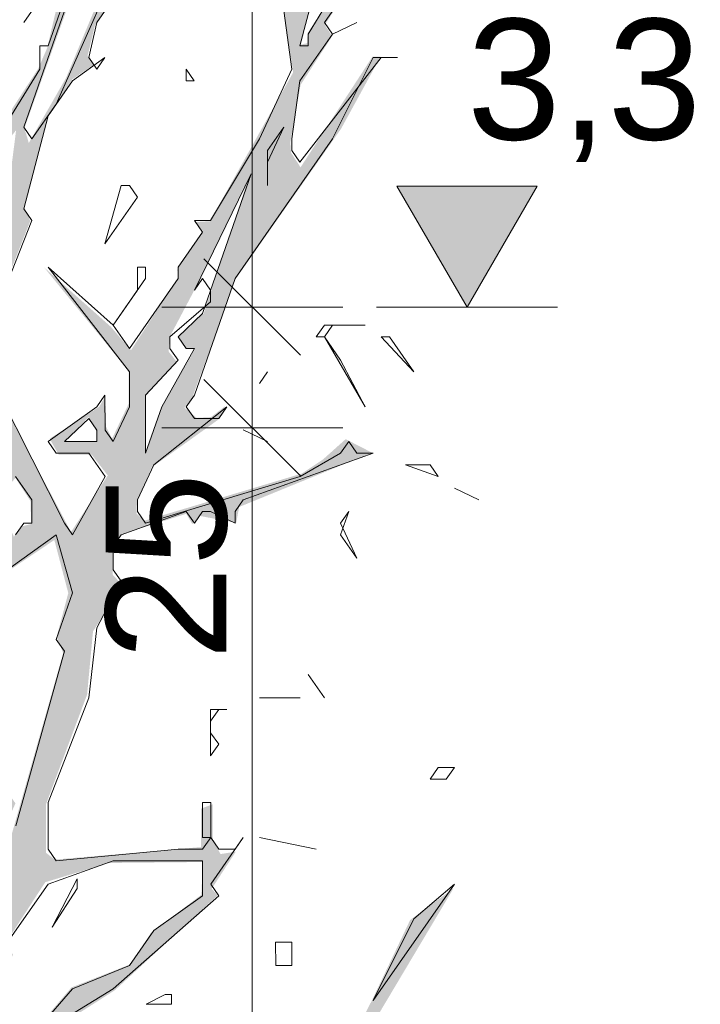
# Model space of a CAD drawing. Header units: metres. Extents: x -69 to 133, y -8 to 26.
# Tile 34 of 103: x -46.14 to -44.73, y 1.91 to 3.95. Entities that reach past the tile are written whole.
import ezdxf

# ---------------------------------------------------------------- set-up
doc = ezdxf.new("R2010")
doc.units = ezdxf.units.M
doc.header["$MEASUREMENT"] = 0
for name, color, linetype in [('60 Pflanzen außen', 7, 'Continuous'), ('70 PV-Anlage', 7, 'Continuous'), ('94 Genehmigungsplanung Bemaßung', 7, 'Continuous')]:
    doc.layers.add(name, color=color, linetype=linetype)
doc.styles.add('ERSTELLTER_STIL_2', font='arial.ttf')
doc.dimstyles.new('ERSTELLTER_STIL__1', dxfattribs={"dimtxt": 0.25, "dimasz": 0.19, "dimexe": 0.18, "dimexo": 0.1, "dimgap": 0, "dimtad": 1, "dimzin": 0, "dimdsep": 46, "dimtxsty": 'ERSTELLTER_STIL_2', "dimblk": 'ARROWHEAD_6', "dimblk1": 'ARROWHEAD_6', "dimblk2": 'ARROWHEAD_6', "dimcen": 0.09, "dimclrd": 7, "dimclre": 7, "dimclrt": 7, "dimazin": 0, "dimtfac": 1, "dimtdec": 4, "dimtmove": 0, "dimatfit": 3, "dimfxl": 1, "dimtolj": 1, "dimtzin": 0, "dimarcsym": 0})

# ---------------------------------------------------------------- blocks, each defined once
blk = doc.blocks.new('Laubbäume 27[4]_2', base_point=(-46.4243, -0.1366))
at = {"layer": '60 Pflanzen außen', "linetype": 'Continuous', "lineweight": 0, "true_color": 0xffffff}
h = blk.add_hatch(color=7, dxfattribs=at)
h.paths.add_polyline_path([(-47.5045, 1.7834), (-47.0443, 1.6418), (-46.9128, 1.5812), (-46.5788, 1.3142), (-46.53, 1.308), (-46.46, 1.2334), (-46.4106, 1.1574), (-46.3662, 1.0442), (-46.3103, 0.6306), (-46.3796, -0.1111), (-46.3301, -0.0876), (-46.3126, -0.1144), (-46.2967, -0.0899), (-46.2628, -0.0899), (-46.2298, -0.1337), (-46.212, -0.113), (-46.1747, -0.113), (-46.1613, -0.1365), (-46.1613, -0.0405), (-46.195, 0.3452), (-46.1772, 0.3725), (-46.1961, 0.6796), (-46.2126, 0.751), (-46.2023, 0.9471), (-46.195, 0.9989), (-46.1981, 1.0214), (-46.1981, 1.0685), (-46.1467, 1.1889), (-46.1373, 1.1797), (-46.0639, 1.2926), (-45.7939, 1.3823), (-45.7424, 1.4552), (-45.7082, 1.4556), (-45.7247, 1.4765), (-45.7059, 1.5029), (-45.4006, 1.7244), (-45.4904, 1.6728), (-45.5041, 1.6986), (-45.2378, 2.1458), (-45.3276, 2.0802), (-45.4067, 1.914), (-45.5391, 1.6541), (-45.6425, 1.5698), (-45.8449, 1.3801), (-45.9773, 1.3357), (-45.9941, 1.3497), (-45.8251, 1.5745), (-46.0641, 1.3146), (-46.0793, 1.3333), (-46.0793, 1.3567), (-46.0138, 1.4972), (-45.9294, 1.6271), (-45.9515, 1.6307), (-46.0757, 1.4394), (-46.1273, 1.6014), (-46.1273, 1.4984), (-46.0823, 1.4293), (-46.112, 1.3836), (-46.1511, 1.3829), (-46.2303, 1.4813), (-46.1985, 1.5301), (-46.1943, 1.5794), (-46.1268, 1.6833), (-46.1176, 1.7086), (-46.1271, 1.7225), (-46.1271, 1.771), (-46.1135, 1.7919), (-46.0926, 1.7914), (-46.0765, 1.7665), (-46.0765, 1.8309), (-46.0611, 1.8569), (-45.9392, 1.9348), (-45.7264, 2.1313), (-45.7389, 2.1448), (-45.6889, 2.2217), (-45.7206, 2.2167), (-45.7366, 2.2475), (-45.7367, 2.32), (-45.761, 2.3107), (-45.761, 2.2498), (-45.761, 2.2311), (-46.0638, 2.2053), (-46.0821, 2.2193), (-46.0821, 2.32), (-45.9969, 2.5471), (-45.9847, 2.6782), (-45.9231, 2.7731), (-45.9437, 2.7953), (-45.9437, 2.8515), (-45.9239, 2.8796), (-45.7915, 2.9217), (-45.7793, 2.9007), (-45.7626, 2.9171), (-45.688, 2.903), (-45.6819, 2.9358), (-45.4065, 3.0482), (-45.4613, 3.0763), (-45.5084, 3.0341), (-45.5522, 3.005), (-45.8777, 2.9074), (-45.8946, 2.922), (-45.8935, 2.9497), (-45.8629, 3.018), (-45.7245, 3.1172), (-45.7107, 3.1448), (-45.7403, 3.122), (-45.7699, 3.1204), (-45.7953, 3.1416), (-45.779, 3.1626), (-45.6894, 3.4077), (-45.471, 3.719), (-45.3889, 3.8689), (-45.4056, 3.8689), (-45.5547, 3.6394), (-45.5745, 3.6698), (-45.576, 3.6909), (-45.5547, 3.8103), (-45.4893, 3.911), (-45.5045, 3.9344), (-45.4201, 4.0644), (-45.2519, 4.2224), (-45.2185, 4.2809), (-45.2945, 4.2247), (-45.3379, 4.158), (-45.3554, 4.1803), (-45.3554, 4.2247), (-45.3083, 4.3301), (-45.3174, 4.3418), (-45.3326, 4.4823), (-45.3296, 4.5151), (-45.3387, 4.5221), (-45.3554, 4.4425), (-45.4604, 4.2809), (-45.4559, 4.2224), (-45.519, 4.1252), (-45.5365, 4.1615), (-45.5533, 4.2294), (-45.5738, 4.2555), (-45.5992, 4.3511), (-45.5878, 4.3707), (-45.6284, 4.4331), (-45.622, 4.3882), (-45.6537, 4.2985), (-45.622, 4.2965), (-45.5878, 4.2438), (-45.5396, 4.1404), (-45.5243, 4.0604), (-45.5573, 3.9883), (-45.6017, 4.0136), (-45.6258, 4.1346), (-45.6423, 4.1541), (-45.6207, 4.0487), (-45.589, 3.9609), (-45.57, 3.8361), (-45.7424, 3.5278), (-45.7741, 3.5258), (-45.7576, 3.5083), (-45.8102, 3.4273), (-45.8071, 3.4127), (-45.906, 3.2605), (-45.9478, 3.3092), (-46.0861, 3.4322), (-45.911, 3.2176), (-45.911, 3.1493), (-45.9453, 3.0771), (-45.958, 3.1024), (-45.9592, 3.1649), (-45.9719, 3.1434), (-46.0746, 3.0771), (-46.0556, 3.0439), (-45.9871, 3.0439), (-45.9541, 3.001), (-46.0302, 2.8839), (-46.1799, 3.1668), (-46.1659, 3.1883), (-46.2008, 3.2419), (-46.1801, 3.3621), (-46.1146, 3.5283), (-46.1268, 3.5541), (-46.0781, 3.7437), (-46.0272, 3.8222), (-45.9838, 3.8514), (-45.996, 3.8702), (-45.9807, 3.9334), (-45.8643, 4.1125), (-45.8773, 4.1535), (-45.9503, 4.0411), (-46.0401, 3.8257), (-46.1177, 3.6899), (-46.1268, 3.7203), (-46.0325, 3.9849), (-46.023, 4.0309), (-45.981, 4.2556), (-45.9793, 4.299), (-45.9978, 4.5429), (-46.0137, 4.5388), (-46.0136, 4.4385), (-46.0092, 4.3965), (-45.9934, 4.3179), (-45.9934, 4.2678), (-45.9934, 4.2055), (-46.0392, 4.0592), (-46.0797, 3.8866), (-46.0979, 3.8444), (-46.2333, 3.636), (-46.3125, 3.7226), (-46.2988, 3.8303), (-46.3429, 3.7624), (-46.3612, 3.8655), (-46.3795, 3.8701), (-46.3825, 3.7905), (-46.247, 3.6079), (-46.2638, 3.5751), (-46.3307, 3.5541), (-46.3642, 3.5939), (-46.4312, 3.6711), (-46.4145, 3.8654), (-46.4312, 3.9357), (-46.3993, 4.0598), (-46.4175, 4.0855), (-46.3825, 4.1347), (-46.3825, 4.1487), (-46.3795, 4.2283), (-46.3293, 4.4203), (-46.3126, 4.5655), (-46.3643, 4.3454), (-46.3886, 4.2752), (-46.3962, 4.2003), (-46.4327, 4.0855), (-46.4495, 4.1066), (-46.451, 4.1628), (-46.48, 4.3852), (-46.4632, 4.418), (-46.5013, 4.4227), (-46.518, 4.4484), (-46.5013, 4.4671), (-46.4526, 4.631), (-46.4632, 4.6591), (-46.4176, 4.919), (-46.3476, 5.0923), (-46.3879, 5.0302), (-46.4481, 5.0899), (-46.4496, 5.1344), (-46.4309, 5.1825), (-46.4594, 5.3005), (-46.4594, 5.459), (-46.4595, 5.6849), (-46.4836, 5.604), (-46.4836, 5.4152), (-46.4835, 5.2769), (-46.48, 5.097), (-46.4496, 4.9939), (-46.4465, 4.9214), (-46.4447, 4.8808), (-46.4815, 4.7071), (-46.4663, 4.6349), (-46.4992, 4.5842), (-46.5183, 4.6096), (-46.5119, 4.6701), (-46.5335, 4.6388), (-46.6185, 4.8339), (-46.5335, 4.6115), (-46.5665, 4.5666), (-46.6121, 4.6388), (-46.5829, 4.5686), (-46.7047, 4.4262), (-46.7377, 4.4769), (-46.7516, 4.471), (-46.7516, 4.4125), (-46.7732, 4.4008), (-46.8531, 4.4983), (-46.8683, 4.5666), (-46.8556, 4.5842), (-46.867, 4.6056), (-46.9025, 4.6154), (-46.9739, 4.7474), (-47.0056, 4.9458), (-46.9834, 4.9718), (-46.9549, 4.9702), (-47.0077, 5.0254), (-47.012, 5.0758), (-47.0225, 5.0596), (-47.0225, 5.0157), (-47.0194, 4.975), (-46.9823, 4.7393), (-46.9665, 4.697), (-46.9485, 4.6862), (-46.8226, 4.43), (-46.6869, 4.274), (-46.7059, 4.2506), (-46.7211, 4.2584), (-46.7681, 4.3305), (-46.7884, 4.3013), (-46.8087, 4.3013), (-46.8721, 4.3988), (-47.0002, 4.5432), (-47.094, 4.6622), (-47.0864, 4.6329), (-46.8733, 4.3735), (-46.8784, 4.3559), (-47.0344, 4.4983), (-46.9088, 4.35), (-46.8581, 4.35), (-46.7186, 4.155), (-46.7335, 4.1346), (-46.752, 4.1319), (-46.7172, 4.0784), (-46.685, 3.8934), (-46.7017, 3.865), (-46.7506, 3.9401), (-46.8136, 3.9639), (-47.0188, 4.0587), (-47.0056, 4.0329), (-47.0355, 4.0126), (-47.0241, 4.0085), (-46.9871, 4.0343), (-46.9704, 4.0099), (-46.7511, 3.9137), (-46.6647, 3.8148), (-46.6859, 3.7959), (-46.6484, 3.7383), (-46.5994, 3.504), (-46.499, 3.3645), (-46.4989, 3.3116), (-46.5104, 3.294), (-46.6848, 3.4566), (-46.683, 3.4322), (-46.6601, 3.4038), (-46.4813, 3.2629), (-46.4984, 3.2359), (-46.5137, 3.2405), (-46.5639, 3.2686), (-46.85, 3.5027), (-46.8698, 3.5893), (-46.885, 3.5589), (-46.9885, 3.6502), (-47.0083, 3.6362), (-47.0189, 3.6479), (-47.0433, 3.6502), (-47.1422, 3.7017), (-47.162, 3.8141), (-47.1727, 3.896), (-47.197, 3.8913), (-47.1848, 3.8117), (-47.1635, 3.7368), (-47.1725, 3.723), (-47.057, 3.6268), (-46.9581, 3.6081), (-46.9322, 3.5706), (-46.9444, 3.5566), (-46.9185, 3.5566), (-46.8523, 3.4547), (-46.5639, 3.2429), (-46.5152, 3.1258), (-46.5517, 3.0696), (-46.6369, 3.0954), (-46.6628, 3.0298), (-46.6293, 3.0275), (-46.6354, 3.0462), (-46.6232, 3.0743), (-46.5532, 3.0462), (-46.4954, 3.0649), (-46.3972, 2.9495), (-46.415, 2.8832), (-46.4492, 2.8305), (-46.4188, 2.7837), (-46.4302, 2.7525), (-46.3997, 2.7056), (-46.3972, 2.6881), (-46.4149, 2.6666), (-46.4644, 2.6666), (-46.5862, 2.7642), (-46.6128, 2.7836), (-46.589, 2.8202), (-46.5467, 2.8012), (-46.5053, 2.808), (-46.5027, 2.827), (-46.6057, 2.8256), (-46.6445, 2.7904), (-46.722, 2.8839), (-46.8347, 2.9543), (-46.7414, 2.8771), (-46.7026, 2.8283), (-46.7211, 2.8039), (-46.862, 2.873), (-46.8065, 2.8324), (-46.6857, 2.731), (-46.6494, 2.7271), (-46.4695, 2.5476), (-46.368, 2.3915), (-46.3819, 2.3701), (-46.4435, 2.4335), (-46.7569, 2.629), (-46.7722, 2.5987), (-46.8095, 2.6021), (-46.9432, 2.9156), (-47.1185, 3.0336), (-47.2237, 3.0336), (-47.1317, 3.0066), (-46.9563, 2.9021), (-46.8226, 2.5818), (-46.6977, 2.5549), (-46.3959, 2.372), (-46.3483, 2.2989), (-46.3659, 2.265), (-46.4685, 2.2649), (-46.642, 2.3782), (-46.7499, 2.3984), (-46.8195, 2.5056), (-46.8287, 2.4672), (-46.7314, 2.358), (-46.6184, 2.3297), (-46.4869, 2.2326), (-46.5079, 2.1678), (-46.6052, 2.1031), (-46.6657, 2.1031), (-46.6604, 2.0667), (-46.6052, 2.0748), (-46.4527, 2.1881), (-46.4264, 2.1598), (-46.3869, 2.0263), (-46.3028, 1.9898), (-46.2975, 1.9008), (-46.3974, 1.7956), (-46.5263, 1.828), (-46.6683, 1.828), (-46.7472, 1.8846), (-46.8576, 1.8482), (-46.7682, 1.8239), (-46.7051, 1.8158), (-46.542, 1.7794), (-46.4237, 1.7795), (-46.3948, 1.7269), (-46.4579, 1.5569), (-46.4518, 1.4835), (-46.4948, 1.3871), (-46.7287, 1.5165), (-46.8747, 1.741), (-47.0075, 1.8158), (-47.1074, 1.9089), (-47.1784, 1.921), (-47.2626, 2.0059), (-47.4072, 2.0868), (-47.3994, 2.0423), (-47.2573, 1.9695), (-47.21, 1.9048), (-47.089, 1.8603), (-47.0522, 1.8158), (-46.8392, 1.6459), (-46.8523, 1.6135), (-46.9996, 1.6621), (-47.0627, 1.6702), (-47.4993, 1.8198)])
h.paths.add_polyline_path([(-46.7207, 4.2039), (-46.6668, 4.1639), (-46.6205, 4.0927), (-46.5704, 3.9981), (-46.5001, 3.8898), (-46.5, 3.8001), (-46.5178, 3.7591), (-46.585, 3.7649), (-46.6345, 3.7649), (-46.6345, 3.8371), (-46.67, 3.8917), (-46.67, 3.962), (-46.6801, 3.9873), (-46.6675, 4.0049)], flags=0)
h.paths.add_polyline_path([(-46.6561, 4.2293), (-46.6878, 4.3424), (-46.6789, 4.4205), (-46.5724, 4.5161), (-46.5331, 4.3678), (-46.5293, 4.3229), (-46.5153, 4.2976), (-46.5343, 4.2605), (-46.5013, 4.1512), (-46.4817, 3.961)], flags=0)
h.paths.add_polyline_path([(-46.6846, 2.7538), (-46.6635, 2.7765), (-46.6096, 2.7766), (-46.5501, 2.7087), (-46.5018, 2.6344), (-46.5189, 2.6178), (-46.6478, 2.7282), (-46.6496, 2.729)], flags=0)
h.paths.add_polyline_path([(-46.5629, 3.6945), (-46.5172, 3.6692), (-46.4186, 3.3602), (-46.446, 3.3349), (-46.4496, 3.2843), (-46.4642, 3.2843), (-46.4679, 3.3658), (-46.4971, 3.422)], flags=0)
h.paths.add_polyline_path([(-46.4454, 2.5331), (-46.4698, 2.6127), (-46.3998, 2.6267), (-46.3511, 2.4769), (-46.348, 2.4254), (-46.4226, 2.5401)], flags=0)
h.paths.add_polyline_path([(-46.4043, 2.224), (-46.3511, 2.2498), (-46.3206, 2.1538), (-46.3328, 2.0555), (-46.3967, 2.1889)], flags=0)
h.paths.add_polyline_path([(-46.3629, 3.2631), (-46.3464, 3.4558), (-46.2962, 3.3173), (-46.2792, 3.3336), (-46.2474, 3.2637), (-46.2635, 3.2389), (-46.2635, 3.2154), (-46.3111, 3.2396), (-46.3489, 3.2448)], flags=0)
h.paths.add_polyline_path([(-46.3366, 3.1189), (-46.3128, 3.147), (-46.3275, 3.1638), (-46.3183, 3.2032), (-46.2717, 3.1006), (-46.3165, 3.0318)], flags=0)
h.paths.add_polyline_path([(-46.2969, 3.4856), (-46.3128, 3.5063), (-46.2642, 3.551), (-46.2474, 3.5769), (-46.215, 3.6277), (-46.144, 3.7161), (-46.1618, 3.5769), (-46.1776, 3.5524), (-46.1776, 3.4988), (-46.163, 3.4809), (-46.2131, 3.3633), (-46.2131, 3.3163), (-46.2284, 3.384), (-46.2755, 3.448), (-46.3122, 3.4546)], flags=0)
h.paths.add_polyline_path([(-46.1132, 1.8421), (-46.2133, 1.6244), (-46.2133, 1.8494), (-46.1506, 2.0086), (-46.1658, 2.032), (-46.0836, 2.1585), (-45.9512, 2.1983), (-45.7572, 2.2003), (-45.7602, 2.1324), (-45.8652, 2.0528), (-45.907, 1.9884), (-46.0295, 1.9404)], flags=0)
h.paths.add_polyline_path([(-46.2133, 3.1647), (-46.1781, 3.0958), (-46.1626, 3.0665), (-46.1652, 3.0467), (-46.1869, 3.0134), (-46.1766, 2.9761), (-46.1597, 2.9795), (-46.1454, 2.9959), (-46.1142, 2.9479), (-46.1127, 2.9005), (-46.1303, 2.896), (-46.1487, 2.8745), (-46.159, 2.8971), (-46.2111, 2.905), (-46.1817, 2.9682), (-46.1949, 2.9987)], flags=0)
h.paths.add_polyline_path([(-46.1957, 2.7059), (-46.2002, 2.7761), (-46.0648, 2.8674), (-46.0359, 2.7574), (-46.0602, 2.6661), (-46.0465, 2.6333), (-46.1621, 2.2259), (-46.1804, 2.2423), (-46.1454, 2.3219), (-46.1652, 2.35), (-46.1789, 2.3172), (-46.1987, 2.3477), (-46.1774, 2.4905), (-46.1568, 2.5221), (-46.1987, 2.5865), (-46.1987, 2.6614), (-46.1774, 2.6801)], flags=0)
h.paths.add_polyline_path([(-45.9782, 3.0702), (-46.0449, 3.0702), (-45.9941, 3.122), (-45.9776, 3.0928)], flags=0)
h.paths.add_polyline_path([(-45.842, 3.1438), (-45.8757, 3.0489), (-45.8757, 3.1686), (-45.8119, 3.2375), (-45.828, 3.2578), (-45.8258, 3.2883), (-45.7745, 3.3854), (-45.6607, 3.6214), (-45.7554, 3.3368), (-45.809, 3.2883), (-45.7928, 3.2634), (-45.773, 3.2634)], flags=0)
h.paths.add_polyline_path([(-45.5539, 3.8937), (-45.5068, 4.0866), (-45.5031, 4.1346), (-45.4537, 4.2028), (-45.4435, 4.2418), (-45.3598, 4.4194), (-45.3395, 4.2984), (-45.4238, 4.0965), (-45.5399, 3.9179), (-45.5411, 3.8965)], flags=0)
at = {"layer": '60 Pflanzen außen', "color": 8, "linetype": 'Continuous', "lineweight": 18}
for p, q in [((-45.8589, 4.1082), (-45.9768, 3.9394)), ((-45.4213, 4.1082), (-45.5391, 3.9153)), ((-45.5559, 3.8912), (-45.5054, 4.0841)), ((-45.4213, 4.06), (-45.5054, 3.9394)), ((-46.0778, 3.8911), (-46.0273, 4.0358)), ((-46.0609, 3.7705), (-45.9431, 4.0358)), ((-46.0778, 4.0117), (-46.1283, 3.9394)), ((-46.1283, 3.9394), (-46.0778, 4.0117)), ((-46.0441, 3.9635), (-46.1282, 3.7223)), ((-45.5728, 3.8429), (-45.5896, 3.9635)), ((-45.9768, 3.9394), (-45.9936, 3.867)), ((-45.5054, 3.9394), (-45.4886, 3.9153)), ((-45.4886, 3.9153), (-45.4381, 3.9394)), ((-45.4381, 3.9394), (-45.4886, 3.9153)), ((-45.4886, 3.9153), (-45.5559, 3.8188)), ((-45.5391, 3.9153), (-45.5391, 3.8912)), ((-46.0946, 3.8429), (-46.0946, 3.8911)), ((-46.0946, 3.8911), (-46.0778, 3.8911)), ((-45.5391, 3.8912), (-45.5559, 3.8912)), ((-45.9599, 3.867), (-46.0272, 3.8188)), ((-45.9936, 3.867), (-45.9768, 3.8429)), ((-45.9768, 3.8429), (-45.9599, 3.867)), ((-45.5559, 3.65), (-45.3876, 3.8671)), ((-45.4044, 3.8671), (-45.4886, 3.6982)), ((-45.3539, 3.8671), (-45.4044, 3.8671)), ((-45.3876, 3.8671), (-45.3539, 3.8671)), ((-46.2292, 3.6258), (-46.0946, 3.8429)), ((-45.7916, 3.8188), (-45.7916, 3.8429)), ((-45.7916, 3.8429), (-45.7748, 3.8188)), ((-45.6401, 3.6982), (-45.5728, 3.8429)), ((-46.0272, 3.8188), (-46.0777, 3.7464)), ((-45.7748, 3.8188), (-45.7916, 3.8188)), ((-45.5559, 3.8188), (-45.5727, 3.6982)), ((-46.1114, 3.6982), (-46.0609, 3.7705)), ((-46.0777, 3.7464), (-46.1282, 3.5535)), ((-46.1282, 3.7223), (-46.1114, 3.6982)), ((-45.6232, 3.6741), (-45.5896, 3.7223)), ((-45.5896, 3.7223), (-45.6232, 3.65)), ((-45.7411, 3.5294), (-45.6401, 3.6982)), ((-45.4886, 3.6982), (-45.6905, 3.4088)), ((-45.5727, 3.6982), (-45.5727, 3.6741)), ((-45.6232, 3.6018), (-45.6232, 3.6741)), ((-45.5727, 3.6741), (-45.5559, 3.65)), ((-45.6232, 3.65), (-45.6232, 3.6018)), ((-45.7747, 3.3847), (-45.6569, 3.6259)), ((-45.6569, 3.6259), (-45.7579, 3.3364)), ((-45.9599, 3.4811), (-45.9262, 3.6017)), ((-45.9262, 3.6017), (-45.9094, 3.6017)), ((-45.9094, 3.6017), (-45.8926, 3.5776)), ((-45.8926, 3.5776), (-45.9599, 3.4811)), ((-46.1282, 3.5535), (-46.1114, 3.5294)), ((-46.1114, 3.5294), (-46.1787, 3.3605)), ((-45.7579, 3.5053), (-45.7747, 3.5294)), ((-45.7747, 3.5294), (-45.7411, 3.5294)), ((-45.8084, 3.4329), (-45.7579, 3.5053)), ((-45.9094, 3.2158), (-46.0777, 3.4329)), ((-46.0777, 3.4329), (-45.943, 3.3123)), ((-45.8925, 3.3847), (-45.8925, 3.4329)), ((-45.8925, 3.4329), (-45.8757, 3.4329)), ((-45.8757, 3.4329), (-45.8757, 3.4088)), ((-45.8084, 3.4088), (-45.8084, 3.4329)), ((-45.8757, 3.4088), (-45.943, 3.3123)), ((-45.9094, 3.2641), (-45.8084, 3.4088)), ((-45.6905, 3.4088), (-45.7747, 3.1676)), ((-45.7579, 3.4088), (-45.7747, 3.3847)), ((-45.741, 3.3847), (-45.7579, 3.4088)), ((-45.943, 3.3123), (-45.8925, 3.3847)), ((-45.741, 3.3606), (-45.741, 3.3847)), ((-45.8252, 3.2882), (-45.741, 3.3606)), ((-45.7579, 3.3364), (-45.8084, 3.2882)), ((-45.943, 3.3123), (-45.9094, 3.2641)), ((-45.5222, 3.2882), (-45.5054, 3.3123)), ((-45.5054, 3.3123), (-45.4212, 3.3124)), ((-45.4885, 3.3123), (-45.5054, 3.2882)), ((-45.4212, 3.3124), (-45.4885, 3.3123)), ((-45.8252, 3.2641), (-45.8252, 3.2882)), ((-45.8084, 3.2882), (-45.7915, 3.2641)), ((-45.5054, 3.2882), (-45.5222, 3.2882)), ((-45.5054, 3.2882), (-45.4212, 3.1435)), ((-45.4717, 3.24), (-45.5054, 3.2882)), ((-45.3202, 3.2159), (-45.3875, 3.2882)), ((-45.3875, 3.2882), (-45.3707, 3.2882)), ((-45.3707, 3.2882), (-45.3202, 3.2159)), ((-45.7747, 3.2641), (-45.842, 3.1435)), ((-45.8084, 3.24), (-45.8252, 3.2641)), ((-45.7915, 3.2641), (-45.7747, 3.2641)), ((-45.8757, 3.1676), (-45.8084, 3.24)), ((-45.4212, 3.1435), (-45.4717, 3.24)), ((-45.9094, 3.1435), (-45.9094, 3.2158)), ((-45.6232, 3.2159), (-45.64, 3.1917)), ((-45.64, 3.1917), (-45.6232, 3.2159)), ((-46.1787, 3.1676), (-46.044, 2.9023)), ((-45.9767, 3.1435), (-45.9599, 3.1676)), ((-45.9599, 3.1676), (-45.9598, 3.0952)), ((-45.8757, 3.047), (-45.8757, 3.1676)), ((-45.7747, 3.1676), (-45.7915, 3.1435)), ((-46.0777, 3.0711), (-45.9767, 3.1435)), ((-45.943, 3.0711), (-45.9094, 3.1435)), ((-45.842, 3.1435), (-45.8757, 3.047)), ((-45.7074, 3.1435), (-45.8588, 3.0229)), ((-45.7915, 3.1435), (-45.7747, 3.1194)), ((-45.7242, 3.1194), (-45.7074, 3.1435)), ((-46.044, 3.0711), (-45.9935, 3.1194)), ((-45.9935, 3.1194), (-45.9767, 3.0952)), ((-45.7747, 3.1194), (-45.7242, 3.1194)), ((-45.9767, 3.0952), (-45.9767, 3.0711)), ((-45.9598, 3.0952), (-45.943, 3.0711)), ((-45.6737, 3.0953), (-45.6232, 3.0712)), ((-45.6232, 3.0712), (-45.6737, 3.0953)), ((-46.0608, 3.047), (-46.0777, 3.0711)), ((-45.9767, 3.0711), (-46.044, 3.0711)), ((-45.4717, 3.0471), (-45.4549, 3.0712)), ((-45.4549, 3.0712), (-45.438, 3.0471)), ((-45.9935, 3.047), (-46.0608, 3.047)), ((-45.9598, 2.9988), (-45.9935, 3.047)), ((-45.4044, 3.0471), (-45.6737, 2.9506)), ((-45.5558, 2.9988), (-45.4717, 3.0471)), ((-45.438, 3.0471), (-45.4044, 3.0471)), ((-45.8588, 3.0229), (-45.8925, 2.9505)), ((-45.337, 3.0229), (-45.2865, 3.023)), ((-45.2697, 2.9988), (-45.337, 3.0229)), ((-45.2865, 3.023), (-45.2697, 2.9988)), ((-46.145, 2.9988), (-46.1113, 2.9505)), ((-46.0272, 2.8782), (-45.9598, 2.9988)), ((-45.8757, 2.9023), (-45.5558, 2.9988)), ((-45.236, 2.9747), (-45.1855, 2.9506)), ((-45.1855, 2.9506), (-45.236, 2.9747)), ((-46.1113, 2.9505), (-46.1113, 2.9023)), ((-45.8925, 2.9505), (-45.8925, 2.9264)), ((-45.6737, 2.9506), (-45.6905, 2.9264)), ((-45.7915, 2.9264), (-45.9262, 2.8782)), ((-45.8925, 2.9264), (-45.8757, 2.9023)), ((-45.7747, 2.9023), (-45.7915, 2.9264)), ((-45.7578, 2.9264), (-45.7747, 2.9023)), ((-45.741, 2.9264), (-45.7578, 2.9264)), ((-45.6905, 2.9023), (-45.741, 2.9264)), ((-45.6905, 2.9264), (-45.6905, 2.9023)), ((-45.4717, 2.8782), (-45.4548, 2.9265)), ((-45.4548, 2.9265), (-45.4717, 2.9023)), ((-46.1282, 2.9023), (-46.145, 2.8782)), ((-46.1113, 2.9023), (-46.1282, 2.9023)), ((-46.044, 2.9023), (-46.0272, 2.8782)), ((-45.4717, 2.9023), (-45.438, 2.83)), ((-46.1955, 2.7817), (-46.0608, 2.8782)), ((-46.0608, 2.8782), (-46.0271, 2.7576)), ((-45.9262, 2.8782), (-45.943, 2.8541)), ((-45.438, 2.83), (-45.4717, 2.8782)), ((-45.943, 2.8541), (-45.943, 2.8058)), ((-45.943, 2.8058), (-45.9093, 2.7576)), ((-45.9262, 2.7817), (-45.9766, 2.6852)), ((-45.9093, 2.7576), (-45.9262, 2.7817)), ((-46.0271, 2.7576), (-46.0608, 2.6611)), ((-45.9766, 2.6852), (-45.9935, 2.5405)), ((-46.0608, 2.6611), (-46.044, 2.637)), ((-46.044, 2.637), (-46.1449, 2.2752)), ((-45.5053, 2.5406), (-45.539, 2.5888)), ((-45.539, 2.5888), (-45.5053, 2.5406)), ((-45.9935, 2.5405), (-46.0776, 2.3235)), ((-45.64, 2.5406), (-45.5558, 2.5406)), ((-45.5558, 2.5406), (-45.64, 2.5406)), ((-45.7241, 2.5164), (-45.741, 2.4923)), ((-45.741, 2.42), (-45.741, 2.5164)), ((-45.741, 2.5164), (-45.7073, 2.5164)), ((-45.7073, 2.5164), (-45.7241, 2.5164)), ((-45.741, 2.4923), (-45.741, 2.4682)), ((-45.741, 2.4682), (-45.7241, 2.4441)), ((-45.7241, 2.4441), (-45.741, 2.42)), ((-45.2865, 2.3718), (-45.2696, 2.3959)), ((-45.2696, 2.3959), (-45.236, 2.3959)), ((-45.236, 2.3959), (-45.2528, 2.3718)), ((-45.2528, 2.3718), (-45.2865, 2.3718)), ((-46.0776, 2.3235), (-46.0776, 2.227)), ((-45.7578, 2.2511), (-45.7578, 2.3235)), ((-45.7578, 2.3235), (-45.7409, 2.3235)), ((-45.7409, 2.3235), (-45.7409, 2.2511)), ((-45.7578, 2.227), (-45.7409, 2.2511)), ((-45.7409, 2.2511), (-45.7578, 2.2511)), ((-45.7409, 2.2511), (-45.7241, 2.227)), ((-45.6736, 2.2511), (-45.7409, 2.1547)), ((-45.6904, 2.227), (-45.6736, 2.2511)), ((-45.6399, 2.2511), (-45.5221, 2.227)), ((-45.5221, 2.227), (-45.6399, 2.2511)), ((-46.0776, 2.227), (-46.0608, 2.2029)), ((-46.0608, 2.2029), (-45.8083, 2.227)), ((-45.8083, 2.227), (-45.7578, 2.227)), ((-45.7241, 2.227), (-45.6904, 2.227)), ((-46.0776, 2.1546), (-45.9429, 2.2029)), ((-45.9429, 2.2029), (-45.7578, 2.2029)), ((-45.7578, 2.2029), (-45.7578, 2.1305)), ((-46.1617, 2.034), (-46.0776, 2.1546)), ((-45.7409, 2.1547), (-45.7241, 2.1305)), ((-45.2359, 2.1547), (-45.4042, 1.9135)), ((-45.3201, 2.0823), (-45.2359, 2.1547)), ((-45.7241, 2.1305), (-45.9429, 1.9376)), ((-45.7578, 2.1305), (-45.8587, 2.0582)), ((-45.4042, 1.9135), (-45.3201, 2.0823)), ((-45.8587, 2.0582), (-45.9092, 1.9858)), ((-45.6062, 1.9858), (-45.6063, 2.0341)), ((-45.6063, 2.0341), (-45.5726, 2.0341)), ((-45.5726, 2.0341), (-45.5726, 1.9859)), ((-45.9092, 1.9858), (-46.0271, 1.9376)), ((-45.5894, 1.9858), (-45.6062, 1.9858)), ((-45.5726, 1.9859), (-45.5894, 1.9858)), ((-46.0271, 1.9376), (-46.1112, 1.8411)), ((-45.9429, 1.9376), (-46.0607, 1.8652))]:
    blk.add_line(p, q, dxfattribs=at)
blk = doc.blocks.new('Laubbäume 27[5]_2', base_point=(-47.5954, -0.8784))
at = {"layer": '70 PV-Anlage', "color": 8, "linetype": 'Continuous', "lineweight": 18}
for p, q in [((-46.0693, 2.0655), (-46.0173, 2.1655)), ((-46.0173, 2.1655), (-46.0173, 2.1455)), ((-46.0173, 2.1455), (-46.0693, 2.0655)), ((-45.8743, 1.9055), (-45.8353, 1.9255)), ((-45.8353, 1.9255), (-45.8223, 1.9255)), ((-45.8223, 1.9255), (-45.8223, 1.9055)), ((-45.8223, 1.9055), (-45.8743, 1.9055))]:
    blk.add_line(p, q, dxfattribs=at)
blk = doc.blocks.new('*D38', base_point=(-33357.279, 0))
at = {"layer": '94 Genehmigungsplanung Bemaßung', "color": 7, "linetype": 'Continuous', "lineweight": 13}
for p, q in [((-46.293, 6.0856), (-46.093, 5.8856)), ((-46.0055, 5.9856), (-46.3805, 5.9856)), ((-46.193, 0), (-46.193, 5.9856)), ((-46.293, 0.1), (-46.093, -0.1)), ((-46.0055, 0), (-46.3805, 0)), ((-46.193, -0.15), (-46.193, 0))]:
    blk.add_line(p, q, dxfattribs=at)
at = {"layer": '94 Genehmigungsplanung Bemaßung', "color": 7, "lineweight": 13, "insert": (-46.1831, 2.5962), "char_height": 0.25, "attachment_point": 7, "rotation": 90, "style": 'ERSTELLTER_STIL_2'}
blk.add_mtext('\\A1;{\\pql;\\fArial|b0|i0|c0|p0;\\W1.000000;5,98\\fArial|b0|i0|c0|p0;\\W1.000000;\\A1{\\H.66x;\\S5^  ;}}', dxfattribs=at)
blk = doc.blocks.new('ARROWHEAD_6')
at = {"color": 0, "linetype": 'Continuous', "lineweight": 0}
for p, q in [((-0.5, -0.5), (0.5, 0.5)), ((0, 0), (-1, 0))]:
    blk.add_line(p, q, dxfattribs=at)
blk = doc.blocks.new('*D40', base_point=(-33357.279, 0))
at = {"layer": '94 Genehmigungsplanung Bemaßung', "color": 7, "linetype": 'Continuous', "lineweight": 13}
for p, q in [((-45.7548, 3.2), (-45.5548, 3)), ((-45.4673, 3.1), (-45.8423, 3.1)), ((-45.6548, 0), (-45.6548, 3.1)), ((-45.7548, 0.1), (-45.5548, -0.1)), ((-45.4673, 0), (-45.8423, 0)), ((-45.6548, -0.15), (-45.6548, 0))]:
    blk.add_line(p, q, dxfattribs=at)
at = {"layer": '94 Genehmigungsplanung Bemaßung', "color": 7, "lineweight": 13, "char_height": 0.25, "attachment_point": 7, "rotation": 90, "style": 'ERSTELLTER_STIL_2'}
for s, insert in [('\\A1;{\\pql;\\fArial|b0|i0|c0|p0;\\W1.000000;25}', (-45.7048, 2.6186)), ('\\A1;{\\pql;\\fArial|b0|i0|c0|p0;\\W1.000000;3,10}', (-45.7048, 1.0257))]:
    blk.add_mtext(s, dxfattribs=dict(at, insert=insert))
blk = doc.blocks.new('*D41', base_point=(-33357.279, 0))
at = {"layer": '94 Genehmigungsplanung Bemaßung', "color": 7, "linetype": 'Continuous', "lineweight": 13}
for p, q in [((-45.7548, 3.45), (-45.5548, 3.25)), ((-45.4673, 3.35), (-45.8423, 3.35)), ((-45.6548, 3.1), (-45.6548, 3.35)), ((-45.7548, 3.2), (-45.5548, 3)), ((-45.4673, 3.1), (-45.8423, 3.1))]:
    blk.add_line(p, q, dxfattribs=at)
blk = doc.blocks.new('*D42', base_point=(-33357.279, 0))
at = {"layer": '94 Genehmigungsplanung Bemaßung', "color": 7, "linetype": 'Continuous', "lineweight": 13}
for p, q in [((-45.6548, 7.0931), (-45.6548, 7.2431)), ((-45.5548, 6.9931), (-45.7548, 7.1931)), ((-45.4673, 7.0931), (-45.8423, 7.0931)), ((-45.6548, 3.35), (-45.6548, 7.0931)), ((-45.7548, 3.45), (-45.5548, 3.25)), ((-45.4673, 3.35), (-45.8423, 3.35))]:
    blk.add_line(p, q, dxfattribs=at)
at = {"layer": '94 Genehmigungsplanung Bemaßung', "color": 7, "lineweight": 13, "insert": (-45.6448, 4.825), "char_height": 0.25, "attachment_point": 7, "rotation": 90, "style": 'ERSTELLTER_STIL_2'}
blk.add_mtext('\\A1;{\\pql;\\fArial|b0|i0|c0|p0;\\W1.000000;3,74\\fArial|b0|i0|c0|p0;\\W1.000000;\\A1{\\H.66x;\\S5^  ;}}', dxfattribs=at)

msp = doc.modelspace()

# ---------------------------------------------------------------- hatches: boundary and pattern name
at = {"layer": '94 Genehmigungsplanung Bemaßung', "linetype": 'Continuous', "lineweight": 13}
msp.add_hatch(color=7, dxfattribs=at).paths.add_polyline_path([(-45.2099, 3.35), (-45.0647, 3.6004), (-45.3551, 3.6004)])

# ---------------------------------------------------------------- linework, layer by layer
at = {"layer": '94 Genehmigungsplanung Bemaßung', "color": 7, "linetype": 'Continuous', "lineweight": 13}
for p, q in [((-45.2099, 3.35), (-45.3551, 3.6004)), ((-45.3551, 3.6004), (-45.0647, 3.6004)), ((-45.0647, 3.6004), (-45.2099, 3.35)), ((-45.2099, 3.35), (-45.3977, 3.35)), ((-45.2099, 3.35), (-45.0221, 3.35))]:
    msp.add_line(p, q, dxfattribs=at)

# ---------------------------------------------------------------- block references
at = {"layer": '60 Pflanzen außen', "color": 8, "linetype": 'Continuous', "lineweight": 18}
msp.add_blockref('Laubbäume 27[4]_2', (-46.4243, -0.1366), dxfattribs=at)
at = {"layer": '70 PV-Anlage', "color": 8, "linetype": 'Continuous', "lineweight": 18}
msp.add_blockref('Laubbäume 27[5]_2', (-47.5954, -0.8784), dxfattribs=at)

# ---------------------------------------------------------------- texts
at = {"layer": '94 Genehmigungsplanung Bemaßung', "color": 7, "lineweight": 13, "insert": (-45.2099, 3.6505), "char_height": 0.25, "attachment_point": 7, "style": 'ERSTELLTER_STIL_2'}
msp.add_mtext('\\A1;{\\pql;\\fArial|b0|i0|c0|p0;\\W1.000000;3,35}', dxfattribs=at)

# ---------------------------------------------------------------- dimensions: what is measured, and where the dimension line sits
at = {"layer": '94 Genehmigungsplanung Bemaßung', "color": 7, "linetype": 'Continuous', "lineweight": 13}
for base, p1, p2, picture, middle in [((-45.6548, 7.0931), (-36.1559, 3.35), (-46.0304, 7.0931), '*D42', (-45.8298, 5.4852)), ((-46.193, 5.9856), (-43.1497, 0), (-46.0304, 5.9856), '*D38', (-46.368, 3.2564)), ((-45.6548, 3.35), (-36.1559, 3.1), (-36.1559, 3.35), '*D41', (-45.8298, 2.8089)), ((-45.6548, 3.1), (-43.1497, 0), (-36.1559, 3.1), '*D40', (-45.8298, 1.3493))]:
    dim = msp.add_linear_dim(base=base, p1=p1, p2=p2, angle=90, dimstyle='ERSTELLTER_STIL__1', dxfattribs=at)
    dim.commit()
    dim.dimension.update_dxf_attribs({"geometry": picture, "text_midpoint": middle, "dimtype": 160, "text_rotation": 90})

doc.saveas('drawing.dxf')
